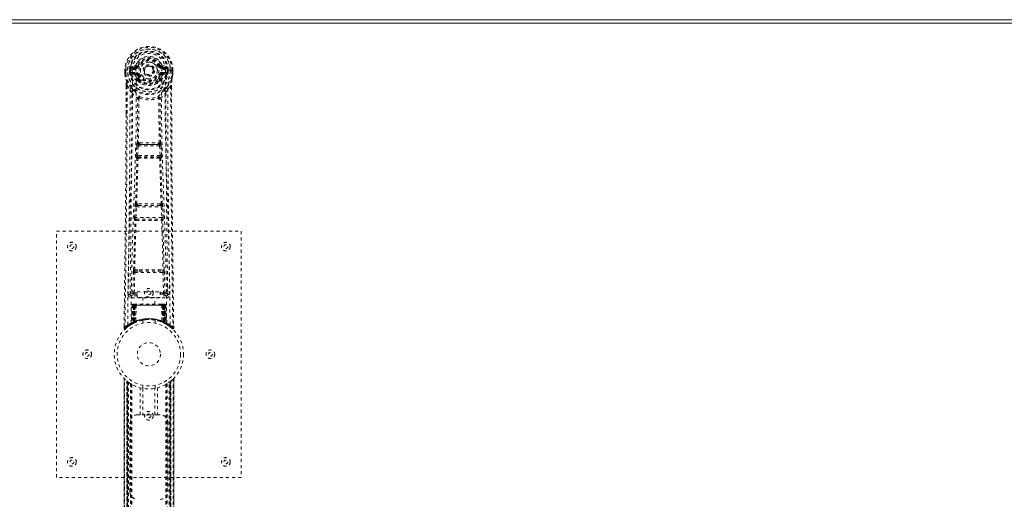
# Model space of a CAD drawing. Header units: inches. Extents: x 5 to 124, y 45 to 81.
# Tile 4 of 6: x 60 to 92, y 65 to 81. Entities that reach past the tile are written whole.
import ezdxf

# ---------------------------------------------------------------- set-up
doc = ezdxf.new("R2010")
doc.units = ezdxf.units.IN
doc.header["$MEASUREMENT"] = 0
doc.linetypes.add('SLD-Dashed', pattern=[0.075, 0.05, -0.025])
doc.linetypes.add('SLD-Solid', pattern=[0])

msp = doc.modelspace()

# ---------------------------------------------------------------- linework, layer by layer
at = {"color": 7, "linetype": 'SLD-Solid', "lineweight": 15}
for p, q in [((4.576, 80.636), (124.076, 80.636)), ((123.958, 80.518), (4.694, 80.518)), ((4.694, 80.518), (123.958, 80.518))]:
    msp.add_line(p, q, dxfattribs=at)
at = {"color": 7, "linetype": 'SLD-Dashed', "lineweight": 0}
for p, q in [((63.546, 78.995), (63.546, 78.879)), ((63.55, 78.995), (63.546, 78.995)), ((63.547, 78.996), (63.547, 78.879)), ((63.603, 78.995), (63.55, 78.995)), ((63.576, 78.993), (63.576, 78.879)), ((63.626, 78.994), (63.603, 78.995)), ((63.785, 78.994), (63.626, 78.994)), ((63.697, 78.921), (63.697, 78.992)), ((63.732, 78.992), (63.727, 78.992)), ((63.727, 78.992), (63.727, 78.923)), ((63.732, 78.913), (63.732, 78.992)), ((63.869, 79.136), (63.75, 79.112)), ((63.781, 79.076), (63.897, 79.097)), ((63.781, 79.076), (63.781, 79.046)), ((63.897, 79.076), (63.781, 79.076)), ((63.897, 79.046), (63.781, 79.046)), ((63.897, 79.097), (63.897, 79.076)), ((63.897, 79.046), (63.897, 79.076)), ((63.957, 79.14), (63.902, 79.163)), ((63.902, 79.03), (63.902, 79.032)), ((63.957, 79.14), (63.979, 79.131)), ((64.672, 79.131), (64.695, 79.14)), ((64.695, 79.14), (64.698, 79.133)), ((64.749, 79.032), (64.749, 79.03)), ((64.755, 79.097), (64.871, 79.076)), ((64.755, 79.097), (64.755, 79.076)), ((64.871, 79.076), (64.755, 79.076)), ((64.755, 79.046), (64.755, 79.076)), ((64.871, 79.046), (64.755, 79.046)), ((64.901, 79.112), (64.782, 79.136)), ((65.025, 78.994), (64.867, 78.994)), ((64.871, 79.046), (64.871, 79.076)), ((64.919, 78.992), (64.925, 78.992)), ((64.919, 78.913), (64.919, 78.992)), ((64.925, 78.923), (64.925, 78.992)), ((64.954, 78.992), (64.954, 78.921)), ((64.954, 78.992), (64.954, 78.992)), ((65.048, 78.995), (65.025, 78.994)), ((65.101, 78.995), (65.048, 78.995)), ((65.076, 78.879), (65.076, 78.993)), ((65.105, 78.995), (65.101, 78.995)), ((65.104, 78.879), (65.104, 78.996)), ((65.105, 78.995), (65.105, 78.879)), ((63.546, 78.879), (63.546, 78.874)), ((63.697, 78.921), (63.727, 78.923)), ((63.697, 78.921), (63.697, 78.921)), ((63.727, 78.922), (63.732, 78.903)), ((63.732, 78.903), (63.732, 78.913)), ((63.739, 78.877), (63.743, 78.872)), ((63.743, 78.872), (63.743, 78.872)), ((63.743, 78.872), (63.743, 78.872)), ((63.753, 78.861), (63.743, 78.872)), ((63.753, 78.861), (63.868, 78.84)), ((63.767, 78.924), (63.767, 78.894)), ((63.767, 78.924), (63.897, 78.924)), ((63.897, 78.869), (63.767, 78.894)), ((63.767, 78.894), (63.897, 78.894)), ((63.897, 78.924), (63.897, 78.894)), ((63.897, 78.869), (63.897, 78.894)), ((63.979, 78.84), (63.952, 78.828)), ((63.958, 78.679), (63.957, 78.697)), ((63.981, 78.703), (63.981, 78.685)), ((64.67, 78.685), (64.671, 78.703)), ((64.7, 78.828), (64.672, 78.84)), ((64.694, 78.679), (64.694, 78.697)), ((64.755, 78.924), (64.755, 78.894)), ((64.755, 78.924), (64.885, 78.924)), ((64.885, 78.894), (64.755, 78.869)), ((64.755, 78.869), (64.755, 78.894)), ((64.755, 78.894), (64.885, 78.894)), ((64.784, 78.84), (64.898, 78.861)), ((64.885, 78.894), (64.885, 78.924)), ((64.909, 78.872), (64.898, 78.861)), ((64.898, 78.861), (64.898, 78.861)), ((64.898, 78.861), (64.898, 78.861)), ((64.909, 78.872), (64.913, 78.877)), ((64.924, 78.922), (64.919, 78.903)), ((64.919, 78.903), (64.919, 78.913)), ((64.925, 78.923), (64.954, 78.921)), ((64.954, 78.921), (64.954, 78.921)), ((65.105, 78.874), (65.105, 78.879)), ((63.589, 78.494), (63.586, 77.57)), ((63.59, 77.569), (63.59, 78.493)), ((63.618, 78.492), (63.714, 78.377)), ((63.977, 78.633), (63.965, 78.65)), ((64.937, 78.377), (65.033, 78.492)), ((65.062, 78.44), (65.062, 78.493)), ((65.063, 78.494), (65.063, 78.44)), ((63.998, 78.075), (63.998, 78.075)), ((64.653, 78.075), (64.653, 78.075)), ((63.916, 76.221), (63.932, 76.539)), ((63.96, 76.219), (63.976, 76.536)), ((63.976, 76.536), (64.675, 76.536)), ((64.027, 76.635), (63.987, 76.634)), ((63.995, 76.581), (64.034, 76.581)), ((64.618, 76.581), (64.034, 76.581)), ((64.618, 76.581), (64.657, 76.581)), ((64.665, 76.634), (64.625, 76.635)), ((64.675, 76.536), (64.692, 76.219)), ((64.736, 76.221), (64.72, 76.539)), ((63.939, 76.127), (63.925, 76.132)), ((64.692, 76.219), (63.96, 76.219)), ((63.983, 76.17), (63.969, 76.174)), ((63.969, 76.174), (64.683, 76.174)), ((64.683, 76.174), (64.668, 76.17)), ((64.713, 76.127), (64.727, 76.132)), ((63.861, 74.204), (63.878, 74.556)), ((63.905, 74.202), (63.922, 74.554)), ((63.922, 74.554), (64.729, 74.554)), ((63.96, 74.651), (63.928, 74.65)), ((63.969, 74.599), (63.937, 74.599)), ((64.683, 74.599), (63.969, 74.599)), ((64.683, 74.599), (64.714, 74.599)), ((64.724, 74.65), (64.692, 74.651)), ((64.729, 74.554), (64.746, 74.202)), ((64.791, 74.204), (64.774, 74.556)), ((64.746, 74.202), (63.905, 74.202)), ((63.867, 74.114), (63.875, 74.11)), ((63.92, 74.153), (63.912, 74.157)), ((63.912, 74.157), (64.74, 74.157)), ((64.74, 74.157), (64.732, 74.153)), ((64.777, 74.11), (64.785, 74.114)), ((61.326, 65.761), (61.326, 73.761)), ((61.326, 73.761), (67.326, 73.761)), ((67.326, 73.761), (67.326, 65.761)), ((63.807, 71.759), (63.823, 72.42)), ((63.852, 71.758), (63.867, 72.419)), ((63.864, 72.504), (64.021, 72.51)), ((63.867, 72.419), (64.784, 72.419)), ((63.875, 72.46), (64.028, 72.462)), ((64.028, 72.462), (64.623, 72.462)), ((64.623, 72.462), (64.776, 72.46)), ((64.631, 72.51), (64.787, 72.504)), ((64.784, 72.419), (64.8, 71.758)), ((64.845, 71.759), (64.829, 72.42)), ((63.717, 71.991), (63.714, 71.704)), ((64.938, 71.704), (64.935, 71.991)), ((63.713, 71.701), (63.715, 71.693)), ((63.758, 71.656), (63.758, 71.595)), ((63.946, 71.656), (63.758, 71.656)), ((63.852, 71.713), (63.852, 71.758)), ((63.852, 71.758), (63.946, 71.758)), ((63.852, 71.713), (63.946, 71.713)), ((63.946, 71.789), (64.696, 71.789)), ((63.946, 71.609), (63.946, 71.789)), ((64.696, 71.789), (64.696, 71.609)), ((64.696, 71.758), (64.8, 71.758)), ((64.696, 71.713), (64.8, 71.713)), ((64.894, 71.656), (64.696, 71.656)), ((64.8, 71.713), (64.8, 71.758)), ((64.894, 71.595), (64.894, 71.656)), ((64.937, 71.693), (64.939, 71.701)), ((63.758, 71.595), (64.894, 71.595)), ((63.78, 71.357), (63.759, 70.752)), ((63.793, 71.357), (63.772, 70.76)), ((63.793, 71.357), (63.78, 71.357)), ((63.812, 71.357), (63.791, 70.771)), ((63.814, 71.361), (63.792, 70.767)), ((63.879, 71.357), (63.812, 71.357)), ((63.819, 71.357), (63.819, 70.801)), ((63.826, 71.357), (63.819, 71.357)), ((63.827, 71.386), (63.82, 71.386)), ((63.833, 71.386), (63.823, 71.386)), ((63.826, 71.357), (64.825, 71.357)), ((63.826, 70.804), (63.826, 71.357)), ((63.832, 70.807), (63.832, 71.357)), ((63.832, 71.357), (63.839, 71.357)), ((63.84, 71.386), (63.833, 71.386)), ((63.839, 71.357), (63.839, 70.81)), ((64.813, 71.357), (63.839, 71.357)), ((63.896, 71.386), (63.841, 71.386)), ((63.858, 71.386), (63.851, 71.386)), ((63.851, 71.357), (63.851, 70.816)), ((63.857, 71.357), (63.851, 71.357)), ((63.857, 71.357), (64.795, 71.357)), ((63.857, 70.818), (63.857, 71.357)), ((63.858, 71.386), (63.896, 71.386)), ((63.88, 71.357), (63.86, 70.807)), ((63.86, 70.806), (63.879, 71.357)), ((63.879, 71.357), (63.88, 71.357)), ((63.91, 71.357), (63.88, 71.357)), ((63.91, 71.357), (63.905, 70.836)), ((63.917, 71.386), (63.909, 71.386)), ((64.742, 71.357), (63.91, 71.357)), ((64.734, 71.386), (63.917, 71.386)), ((64.696, 71.609), (63.946, 71.609)), ((64.131, 71.609), (64.131, 71.386)), ((64.521, 71.386), (64.521, 71.609)), ((64.742, 71.386), (64.734, 71.386)), ((64.742, 71.357), (64.746, 70.836)), ((64.772, 71.357), (64.742, 71.357)), ((64.81, 71.386), (64.756, 71.386)), ((64.756, 71.386), (64.794, 71.386)), ((64.791, 70.807), (64.772, 71.357)), ((64.772, 71.357), (64.773, 71.357)), ((64.773, 71.357), (64.792, 70.806)), ((64.84, 71.357), (64.773, 71.357)), ((64.8, 71.386), (64.794, 71.386)), ((64.801, 71.357), (64.795, 71.357)), ((64.795, 71.357), (64.795, 70.818)), ((64.801, 70.816), (64.801, 71.357)), ((64.819, 71.386), (64.812, 71.386)), ((64.813, 70.81), (64.813, 71.357)), ((64.813, 71.357), (64.819, 71.357)), ((64.828, 71.386), (64.819, 71.386)), ((64.819, 71.357), (64.819, 70.807)), ((64.832, 71.386), (64.825, 71.386)), ((64.833, 71.357), (64.825, 71.357)), ((64.825, 71.357), (64.825, 70.804)), ((64.833, 70.801), (64.833, 71.357)), ((64.86, 70.767), (64.838, 71.361)), ((64.84, 71.357), (64.861, 70.771)), ((64.858, 71.357), (64.879, 70.76)), ((64.872, 71.357), (64.858, 71.357)), ((64.872, 71.357), (64.893, 70.752)), ((63.52, 70.687), (63.519, 70.62)), ((63.52, 70.687), (63.519, 70.62)), ((63.522, 70.683), (63.521, 70.62)), ((63.744, 70.727), (63.758, 70.735)), ((63.759, 70.752), (63.772, 70.76)), ((63.776, 70.746), (63.843, 70.78)), ((63.791, 70.771), (63.86, 70.806)), ((63.819, 70.801), (63.826, 70.804)), ((63.831, 70.775), (63.819, 70.801)), ((63.831, 70.775), (63.823, 70.77)), ((63.839, 70.778), (63.826, 70.804)), ((63.839, 70.778), (63.831, 70.775)), ((63.839, 70.81), (63.832, 70.807)), ((63.844, 70.781), (63.832, 70.807)), ((63.836, 70.777), (63.844, 70.781)), ((63.851, 70.784), (63.839, 70.81)), ((63.843, 70.78), (63.844, 70.78)), ((63.844, 70.78), (63.851, 70.784)), ((63.851, 70.816), (63.857, 70.818)), ((63.862, 70.789), (63.851, 70.816)), ((63.869, 70.792), (63.857, 70.818)), ((63.86, 70.807), (63.86, 70.806)), ((63.869, 70.792), (63.862, 70.789)), ((64.126, 70.869), (64.126, 70.772)), ((64.526, 70.772), (64.526, 70.869)), ((64.795, 70.818), (64.783, 70.792)), ((64.789, 70.789), (64.783, 70.792)), ((64.801, 70.816), (64.789, 70.789)), ((64.792, 70.806), (64.791, 70.807)), ((64.792, 70.806), (64.861, 70.771)), ((64.795, 70.818), (64.801, 70.816)), ((64.813, 70.81), (64.8, 70.784)), ((64.819, 70.807), (64.807, 70.781)), ((64.808, 70.78), (64.809, 70.78)), ((64.809, 70.78), (64.824, 70.772)), ((64.819, 70.807), (64.813, 70.81)), ((64.825, 70.804), (64.813, 70.778)), ((64.82, 70.775), (64.813, 70.778)), ((64.833, 70.801), (64.82, 70.775)), ((64.847, 70.761), (64.82, 70.775)), ((64.825, 70.804), (64.833, 70.801)), ((64.841, 70.764), (64.876, 70.746)), ((64.879, 70.76), (64.893, 70.752)), ((64.888, 70.74), (64.901, 70.732)), ((64.894, 70.735), (64.907, 70.727)), ((65.132, 70.62), (65.131, 70.687)), ((63.519, 70.62), (63.549, 70.62)), ((63.569, 70.599), (63.61, 70.633)), ((65.041, 70.633), (65.083, 70.599)), ((65.102, 70.62), (65.082, 70.597)), ((63.521, 68.977), (63.521, 56.546)), ((63.521, 56.547), (63.521, 68.975)), ((63.521, 68.975), (63.521, 68.975)), ((63.521, 68.975), (63.521, 56.548)), ((63.533, 56.559), (63.533, 68.963)), ((63.615, 68.889), (63.611, 68.893)), ((63.611, 56.63), (63.611, 68.893)), ((63.611, 68.893), (63.611, 56.63)), ((63.615, 68.889), (63.615, 56.634)), ((63.617, 68.888), (63.617, 56.635)), ((63.656, 68.858), (63.619, 68.886)), ((63.619, 56.637), (63.619, 68.886)), ((63.619, 68.886), (63.619, 56.637)), ((63.631, 56.646), (63.631, 68.876)), ((63.635, 56.65), (63.635, 68.873)), ((63.637, 68.872), (63.637, 56.651)), ((63.639, 68.87), (63.639, 56.653)), ((63.662, 68.853), (63.662, 56.669)), ((63.727, 68.809), (63.723, 68.812)), ((63.727, 68.809), (63.727, 56.714)), ((63.753, 68.793), (63.753, 56.729)), ((63.771, 68.783), (63.771, 56.74)), ((64.126, 68.75), (64.126, 68.654)), ((64.526, 68.654), (64.526, 68.75)), ((64.881, 68.783), (64.881, 56.74)), ((64.899, 68.793), (64.899, 56.729)), ((64.924, 68.809), (64.924, 56.714)), ((64.982, 56.675), (64.982, 68.847)), ((65.012, 56.653), (65.012, 68.87)), ((65.014, 56.651), (65.014, 68.872)), ((65.016, 68.873), (65.016, 56.65)), ((65.017, 68.874), (65.017, 56.649)), ((65.027, 56.641), (65.027, 68.881)), ((65.032, 68.886), (65.032, 56.637)), ((65.032, 56.637), (65.032, 68.886)), ((65.041, 68.893), (65.036, 68.889)), ((65.036, 56.634), (65.036, 68.889)), ((65.041, 68.893), (65.041, 56.63)), ((65.041, 56.63), (65.041, 68.893)), ((65.119, 68.963), (65.119, 56.559)), ((65.131, 56.546), (65.131, 68.977)), ((65.131, 68.975), (65.131, 56.547)), ((65.131, 56.548), (65.131, 68.975)), ((64.044, 67.796), (64.044, 68.672)), ((64.128, 68.654), (64.128, 67.796)), ((64.523, 67.796), (64.523, 68.654)), ((64.607, 68.672), (64.607, 67.796)), ((63.961, 67.796), (64.044, 67.796)), ((64.607, 67.796), (64.044, 67.796)), ((64.607, 67.796), (64.691, 67.796)), ((63.711, 65.296), (63.711, 67.546)), ((64.941, 67.546), (64.941, 65.296)), ((67.326, 65.761), (61.326, 65.761))]:
    msp.add_line(p, q, dxfattribs=at)
at = {"color": 7, "linetype": 'SLD-Dashed', "lineweight": 0, "flags": 128}
for points in [[(63.902, 79.032), (63.908, 79.109), (63.931, 79.183), (63.971, 79.252), (64.024, 79.312), (64.089, 79.36), (64.163, 79.396), (64.243, 79.418), (64.326, 79.426), (64.409, 79.418), (64.488, 79.396), (64.562, 79.36), (64.628, 79.312), (64.681, 79.252), (64.72, 79.183), (64.743, 79.109), (64.749, 79.032)], [(63.546, 78.995), (63.546, 78.995), (63.547, 78.995), (63.548, 78.994)], [(63.638, 70.714), (63.646, 71.761), (63.665, 72.806), (63.694, 73.848), (63.729, 74.886), (63.764, 75.92), (63.789, 76.949), (63.797, 77.974), (63.785, 78.994)], [(63.781, 79.046), (63.757, 79.051), (63.738, 79.064)], [(63.747, 70.769), (63.756, 71.814), (63.777, 72.857), (63.809, 73.896), (63.846, 74.932), (63.883, 75.963), (63.909, 76.99), (63.917, 78.012), (63.903, 79.029)], [(63.897, 79.097), (63.934, 79.111), (63.948, 79.124)], [(63.948, 79.124), (63.953, 79.132), (63.957, 79.14)], [(64.007, 79.119), (64.001, 79.121), (63.996, 79.124), (63.992, 79.126), (63.988, 79.127), (63.984, 79.129), (63.981, 79.13), (63.98, 79.131), (63.979, 79.131)], [(64.645, 79.119), (64.65, 79.121), (64.655, 79.124), (64.66, 79.126), (64.664, 79.127), (64.668, 79.129), (64.67, 79.13), (64.672, 79.131), (64.672, 79.131)], [(64.905, 70.769), (64.896, 71.814), (64.874, 72.857), (64.843, 73.897), (64.805, 74.932), (64.769, 75.964), (64.743, 76.99), (64.735, 78.012), (64.749, 79.029)], [(65.014, 70.714), (65.006, 71.761), (64.987, 72.806), (64.957, 73.848), (64.922, 74.886), (64.888, 75.92), (64.863, 76.949), (64.854, 77.974), (64.867, 78.994)], [(64.914, 79.064), (64.894, 79.051), (64.871, 79.046)], [(64.925, 78.992), (64.928, 78.992), (64.935, 78.992), (64.944, 78.992), (64.954, 78.992)], [(65.104, 78.994), (65.105, 78.994), (65.106, 78.995), (65.105, 78.995)], [(63.546, 78.879), (63.559, 78.782), (63.575, 78.705)], [(63.546, 78.874), (63.547, 78.875), (63.549, 78.875), (63.552, 78.875), (63.556, 78.876), (63.56, 78.876), (63.565, 78.877), (63.57, 78.878), (63.576, 78.879)], [(63.548, 78.879), (63.547, 78.879), (63.546, 78.879), (63.546, 78.879)], [(63.546, 78.874), (63.558, 78.784), (63.577, 78.694)], [(63.576, 78.879), (63.569, 78.879), (63.563, 78.879), (63.558, 78.879), (63.553, 78.879), (63.549, 78.879), (63.548, 78.879)], [(63.575, 78.705), (63.575, 78.699), (63.577, 78.694)], [(63.757, 78.416), (63.656, 78.54), (63.577, 78.694)], [(63.727, 78.922), (63.727, 78.923), (63.727, 78.923)], [(63.732, 78.913), (63.749, 78.922), (63.767, 78.924)], [(63.895, 78.818), (63.882, 78.835), (63.868, 78.84)], [(63.957, 78.697), (63.925, 78.75), (63.895, 78.818)], [(63.952, 78.828), (63.979, 78.765), (64.009, 78.716)], [(64.007, 78.851), (64.001, 78.849), (63.996, 78.847), (63.992, 78.845), (63.988, 78.843), (63.984, 78.842), (63.981, 78.841), (63.98, 78.84), (63.979, 78.84)], [(64.642, 78.716), (64.672, 78.765), (64.7, 78.828)], [(64.645, 78.851), (64.65, 78.849), (64.655, 78.847), (64.66, 78.845), (64.664, 78.843), (64.668, 78.842), (64.67, 78.841), (64.672, 78.84), (64.672, 78.84)], [(64.694, 78.697), (64.727, 78.75), (64.757, 78.818)], [(64.757, 78.818), (64.77, 78.835), (64.784, 78.84)], [(64.885, 78.924), (64.903, 78.922), (64.919, 78.913)], [(64.895, 78.416), (64.996, 78.54), (65.075, 78.694)], [(64.925, 78.923), (64.925, 78.922), (64.924, 78.922)], [(65.075, 78.694), (65.092, 78.774), (65.105, 78.874)], [(65.075, 78.694), (65.076, 78.699), (65.077, 78.705)], [(65.105, 78.874), (65.104, 78.875), (65.102, 78.875), (65.1, 78.875), (65.096, 78.876), (65.091, 78.876), (65.087, 78.877), (65.081, 78.878), (65.076, 78.879)], [(65.104, 78.879), (65.102, 78.879), (65.099, 78.879), (65.094, 78.879), (65.088, 78.879), (65.082, 78.879), (65.076, 78.879)], [(65.105, 78.879), (65.093, 78.782), (65.077, 78.705)], [(65.105, 78.879), (65.106, 78.879), (65.105, 78.879), (65.104, 78.879)], [(63.618, 78.492), (63.617, 77.027), (63.608, 75.555), (63.593, 74.107), (63.591, 73.886), (63.588, 73.657), (63.585, 73.453), (63.583, 73.255), (63.58, 73.039), (63.578, 72.889), (63.576, 72.732), (63.574, 72.576), (63.573, 72.458), (63.571, 72.319), (63.569, 72.156), (63.565, 71.824), (63.562, 71.62), (63.559, 71.365), (63.555, 71.104), (63.552, 70.855), (63.549, 70.62)], [(63.589, 78.494), (63.588, 78.494), (63.589, 78.493), (63.592, 78.493), (63.595, 78.493), (63.6, 78.493), (63.606, 78.492), (63.612, 78.492), (63.618, 78.492)], [(63.714, 78.377), (63.714, 77.857), (63.712, 77.324), (63.71, 76.778), (63.706, 76.264), (63.702, 75.734), (63.697, 75.182), (63.691, 74.693), (63.688, 74.435), (63.685, 74.162), (63.681, 73.874), (63.678, 73.57), (63.674, 73.294), (63.671, 73.054), (63.668, 72.862), (63.666, 72.648), (63.662, 72.407), (63.659, 72.181), (63.657, 71.989), (63.655, 71.829), (63.653, 71.702)], [(63.977, 78.633), (64.051, 78.575), (64.108, 78.546)], [(64.543, 78.546), (64.601, 78.575), (64.675, 78.633)], [(64.999, 71.702), (64.997, 71.837), (64.994, 72.01), (64.992, 72.218), (64.988, 72.464), (64.985, 72.713), (64.982, 72.932), (64.98, 73.086), (64.978, 73.223), (64.977, 73.345), (64.975, 73.5), (64.973, 73.663), (64.971, 73.82), (64.961, 74.633), (64.952, 75.451), (64.944, 76.424), (64.939, 77.413), (64.937, 78.377)], [(65.033, 78.492), (65.039, 78.492), (65.045, 78.492), (65.051, 78.493), (65.056, 78.493), (65.06, 78.493), (65.062, 78.493), (65.063, 78.494), (65.063, 78.494)], [(65.033, 78.492), (65.035, 77.029), (65.044, 75.555), (65.058, 74.107), (65.061, 73.86), (65.064, 73.602), (65.067, 73.387), (65.07, 73.158), (65.073, 72.908), (65.076, 72.636), (65.079, 72.419), (65.083, 72.156), (65.087, 71.832), (65.09, 71.622), (65.093, 71.363), (65.096, 71.101), (65.099, 70.853), (65.102, 70.62)], [(65.063, 78.44), (65.071, 75.871), (65.099, 73.246), (65.132, 70.62)], [(63.774, 78.264), (63.86, 78.163), (63.96, 78.075)], [(63.852, 78.328), (63.861, 78.319), (63.866, 78.313)], [(63.951, 76.628), (63.961, 77.349), (63.962, 78.067)], [(64.008, 78.086), (64.003, 78.095), (63.996, 78.101), (63.988, 78.104), (63.98, 78.104), (63.973, 78.101), (63.967, 78.094), (63.962, 78.086), (63.96, 78.075)], [(63.998, 78.075), (63.997, 77.356), (63.987, 76.634)], [(64.691, 78.075), (64.689, 78.086), (64.685, 78.094), (64.679, 78.101), (64.671, 78.104), (64.663, 78.104), (64.655, 78.101), (64.648, 78.095), (64.643, 78.086)], [(64.665, 76.634), (64.654, 77.356), (64.653, 78.075)], [(64.701, 76.628), (64.69, 77.349), (64.689, 78.067)], [(64.691, 78.075), (64.792, 78.163), (64.878, 78.264)], [(64.785, 78.313), (64.79, 78.319), (64.8, 78.328)], [(63.586, 77.57), (63.58, 75.871), (63.553, 73.246), (63.52, 70.687)], [(63.932, 76.539), (63.937, 76.539), (63.947, 76.538), (63.961, 76.537), (63.976, 76.536)], [(63.995, 76.581), (63.994, 76.581), (63.992, 76.579), (63.989, 76.576), (63.984, 76.567), (63.979, 76.553), (63.976, 76.536)], [(64.027, 76.635), (64.326, 76.636), (64.625, 76.635)], [(64.034, 76.581), (64.326, 76.583), (64.618, 76.581)], [(64.675, 76.536), (64.69, 76.537), (64.704, 76.538), (64.714, 76.539), (64.72, 76.539)], [(63.893, 74.646), (63.917, 75.388), (63.939, 76.127)], [(63.916, 76.221), (63.921, 76.221), (63.931, 76.221), (63.945, 76.22), (63.96, 76.219)], [(63.928, 74.65), (63.952, 75.393), (63.975, 76.133)], [(63.969, 76.174), (63.964, 76.178), (63.961, 76.188), (63.96, 76.195), (63.959, 76.202), (63.959, 76.21), (63.96, 76.219)], [(64.677, 76.133), (64.699, 75.393), (64.724, 74.65)], [(64.692, 76.219), (64.692, 76.21), (64.692, 76.202), (64.692, 76.195), (64.691, 76.188), (64.687, 76.178), (64.683, 76.174)], [(64.692, 76.219), (64.707, 76.22), (64.721, 76.221), (64.731, 76.221), (64.736, 76.221)], [(64.759, 74.646), (64.734, 75.388), (64.713, 76.127)], [(63.878, 74.556), (63.88, 74.588), (63.88, 74.591)], [(63.878, 74.556), (63.882, 74.556), (63.893, 74.556), (63.907, 74.555), (63.922, 74.554)], [(64.729, 74.554), (64.745, 74.555), (64.759, 74.556), (64.769, 74.556), (64.774, 74.556)], [(64.774, 74.556), (64.772, 74.588), (64.771, 74.591)], [(63.861, 74.204), (63.865, 74.203), (63.876, 74.203), (63.89, 74.202), (63.905, 74.202)], [(64.746, 74.202), (64.762, 74.202), (64.776, 74.203), (64.786, 74.203), (64.791, 74.204)], [(63.831, 72.502), (63.851, 73.307), (63.875, 74.11)], [(63.865, 72.504), (63.885, 73.31), (63.909, 74.114)], [(64.742, 74.114), (64.767, 73.31), (64.787, 72.504)], [(64.82, 72.502), (64.801, 73.307), (64.777, 74.11)], [(63.823, 72.42), (63.827, 72.42), (63.838, 72.42), (63.852, 72.419), (63.867, 72.419)], [(64.021, 72.51), (64.326, 72.51), (64.631, 72.51)], [(64.028, 72.462), (64.326, 72.462), (64.623, 72.462)], [(64.784, 72.419), (64.8, 72.419), (64.814, 72.42), (64.824, 72.42), (64.829, 72.42)], [(63.807, 71.759), (63.738, 71.73), (63.713, 71.701)], [(63.758, 71.656), (63.782, 71.684), (63.852, 71.713)], [(63.807, 71.759), (63.812, 71.759), (63.822, 71.758), (63.836, 71.758), (63.852, 71.758)], [(64.8, 71.758), (64.816, 71.758), (64.83, 71.758), (64.84, 71.759), (64.845, 71.759)], [(64.8, 71.713), (64.869, 71.684), (64.894, 71.656)], [(64.939, 71.701), (64.914, 71.73), (64.845, 71.759)], [(63.78, 71.357), (63.783, 71.357), (63.791, 71.357), (63.804, 71.357), (63.819, 71.357)], [(63.832, 71.357), (63.818, 71.357), (63.805, 71.357), (63.797, 71.357), (63.793, 71.357)], [(63.812, 71.357), (63.812, 71.357), (63.814, 71.357), (63.817, 71.357), (63.822, 71.357), (63.828, 71.357), (63.835, 71.357), (63.843, 71.357), (63.851, 71.357)], [(64.801, 71.357), (64.809, 71.357), (64.816, 71.357), (64.823, 71.357), (64.83, 71.357), (64.834, 71.357), (64.838, 71.357), (64.84, 71.357), (64.84, 71.357)], [(64.811, 71.386), (64.81, 71.386), (64.809, 71.386)], [(64.858, 71.357), (64.855, 71.357), (64.846, 71.357), (64.834, 71.357), (64.819, 71.357)], [(64.833, 71.357), (64.848, 71.357), (64.86, 71.357), (64.869, 71.357), (64.872, 71.357)], [(64.84, 71.357), (64.839, 71.364), (64.838, 71.366)], [(63.687, 70.689), (63.735, 70.722), (63.78, 70.747)], [(63.76, 70.736), (63.759, 70.736), (63.756, 70.734)], [(64.128, 70.869), (64.127, 70.869), (64.145, 70.872), (64.183, 70.877), (64.237, 70.883), (64.302, 70.886), (64.326, 70.886)], [(64.862, 70.763), (64.861, 70.769), (64.861, 70.771)], [(64.877, 70.745), (64.917, 70.722), (64.965, 70.69)], [(64.899, 70.735), (64.893, 70.746), (64.888, 70.759)], [(63.522, 70.62), (63.524, 70.612), (63.528, 70.605), (63.533, 70.598), (63.539, 70.593), (63.546, 70.591), (63.554, 70.59), (63.561, 70.592), (63.567, 70.596)], [(63.569, 70.597), (63.602, 70.626), (63.61, 70.632)], [(65.084, 70.6), (65.091, 70.596), (65.099, 70.594), (65.107, 70.593), (65.115, 70.595), (65.122, 70.598), (65.127, 70.603), (65.131, 70.61), (65.132, 70.618)], [(65.132, 70.62), (65.132, 70.621), (65.13, 70.62), (65.124, 70.62), (65.114, 70.62), (65.108, 70.62), (65.102, 70.62)], [(63.631, 68.876), (63.62, 68.885), (63.615, 68.889)], [(64.132, 68.653), (64.13, 68.654), (64.128, 68.654)], [(64.523, 68.654), (64.512, 68.652), (64.504, 68.651)]]:
    msp.add_lwpolyline(points, dxfattribs=at)
at = {"color": 7, "linetype": 'SLD-Dashed', "lineweight": 0}
for centre, radius in [((64.326, 78.985), 0.7), ((64.326, 78.985), 0.69), ((64.326, 78.985), 0.623), ((64.326, 78.985), 0.32), ((64.326, 78.985), 0.275), ((64.326, 78.985), 0.188), ((64.326, 78.985), 0.156), ((64.326, 78.985), 0.142), ((64.326, 78.985), 0.14), ((64.326, 78.985), 0.138), ((61.826, 73.261), 0.141), ((61.826, 73.261), 0.0625), ((66.826, 73.261), 0.141), ((66.826, 73.261), 0.0625), ((64.326, 71.761), 0.141), ((64.326, 71.761), 0.0625), ((64.326, 69.761), 1.125), ((64.326, 69.761), 1.03), ((64.326, 69.761), 0.376), ((62.326, 69.761), 0.141), ((62.326, 69.761), 0.0625), ((66.326, 69.761), 0.141), ((66.326, 69.761), 0.0625), ((64.326, 67.761), 0.141), ((64.326, 67.761), 0.0625), ((61.826, 66.261), 0.141), ((61.826, 66.261), 0.0625), ((66.826, 66.261), 0.141), ((66.826, 66.261), 0.0625)]:
    msp.add_circle(centre, radius, dxfattribs=at)
for centre, radius, start, end in [((64.326, 78.985), 0.78, 0.7166, 179.2834), ((64.326, 78.985), 0.78, 0, 179.3038), ((64.326, 78.985), 0.75, 0.5685, 179.4315), ((64.326, 78.985), 0.629, 0.6527, 179.3473), ((64.326, 78.985), 0.599, 0.6527, 179.3473), ((64.326, 79), 0.541, 359.3501, 180.6499), ((64.326, 78.985), 0.459, 22.774, 157.226), ((64.326, 78.985), 0.4, 22.774, 157.226), ((64.326, 78.985), 0.376, 22.774, 157.226), ((64.326, 78.985), 0.346, 22.774, 157.226), ((63.594, 79.52), 0.528, 264.9485, 268.0317), ((63.724, 80.042), 1.05, 268.5401, 270.1578), ((64.326, 78.985), 0.593, 172.3909, 179.3289), ((63.942, 79.036), 0.206, 158.3426, 172.3391), ((63.78, 79.106), 0.0299, 167.8922, 271.9519), ((63.904, 78.808), 0.221, 90.3101, 122.5191), ((63.898, 79.127), 0.0301, 162.3488, 268.5772), ((63.86, 79.18), 0.0453, 281.2468, 337.5772), ((63.897, 79.165), 0.089, 270, 337.226), ((63.897, 79.165), 0.119, 270, 337.2266), ((64.326, 78.985), 0.275, 82.5719, 262.5718), ((64.326, 78.985), 0.275, 262.5719, 82.5717), ((64.755, 79.165), 0.119, 202.7734, 270), ((64.755, 79.165), 0.089, 202.774, 270), ((65.294, 77.789), 1.478, 111.6235, 113.9234), ((64.761, 79.168), 0.0715, 209.6331, 265.2052), ((64.791, 79.181), 0.0454, 202.4871, 258.6886), ((64.744, 78.797), 0.233, 58.0374, 88.5933), ((64.754, 79.127), 0.0301, 271.4238, 17.6505), ((64.872, 79.106), 0.0299, 268.0481, 12.1082), ((64.71, 79.036), 0.206, 7.6609, 21.6574), ((64.326, 78.985), 0.593, 0.6711, 7.6091), ((65.061, 79.483), 0.49, 271.7186, 275.0362), ((63.576, 78.879), 0.03, 180.0028, 185.051), ((64.326, 78.985), 0.787, 188.0937, 351.9063), ((62.402, 78.524), 1.187, 358.5718, 8.7899), ((64.326, 78.985), 0.758, 188.0937, 351.9063), ((60.103, 77.876), 3.569, 9.9435, 13.252), ((64.326, 78.985), 0.632, 185.8272, 354.1728), ((64.326, 78.985), 0.602, 186.0327, 353.9673), ((63.819, 78.91), 0.0864, 184.5706, 202.6873), ((63.767, 78.864), 0.0306, 89.0709, 154.5761), ((64.196, 79.082), 0.499, 204.8897, 243.9922), ((64.134, 79.083), 0.441, 210.2264, 246.4272), ((63.898, 78.84), 0.0299, 91.0998, 178.7753), ((63.926, 78.812), 0.031, 31.571, 169.9022), ((63.897, 78.805), 0.119, 22.7745, 89.9997), ((63.897, 78.805), 0.089, 22.774, 90), ((63.891, 78.805), 0.0649, 21.3158, 85.0805), ((63.988, 78.694), 0.0305, 44.5488, 174.2852), ((63.979, 78.657), 0.0459, 88.3071, 118.8642), ((63.98, 78.639), 0.046, 88.2941, 118.8094), ((64.002, 78.675), 0.0449, 175.0879, 213.9404), ((64.016, 78.63), 0.0396, 127.1217, 174.8264), ((64.326, 78.985), 0.376, 202.774, 337.226), ((64.008, 78.681), 0.0347, 87.2677, 140.6034), ((64.326, 78.997), 0.453, 220.4509, 319.5491), ((64.014, 78.686), 0.033, 181.8809, 228.3827), ((64.326, 79.025), 0.494, 227.4886, 312.5114), ((64.326, 78.985), 0.346, 202.7737, 337.2263), ((64.326, 78.979), 0.411, 219.7061, 320.2939), ((64.664, 78.694), 0.0305, 5.719, 135.4471), ((64.644, 78.681), 0.0347, 39.3966, 92.7323), ((64.755, 78.805), 0.119, 90.0003, 157.2255), ((64.637, 78.686), 0.033, 311.6172, 358.1187), ((64.635, 78.63), 0.0396, 5.1736, 52.8783), ((64.672, 78.639), 0.046, 61.2004, 91.7013), ((64.672, 78.657), 0.0459, 61.1362, 91.6925), ((64.755, 78.805), 0.089, 90, 157.226), ((64.462, 79.076), 0.492, 295.7075, 335.4804), ((64.631, 78.678), 0.0626, 314.1, 0.8641), ((64.517, 79.083), 0.441, 293.5934, 329.7435), ((64.76, 78.805), 0.0649, 94.9212, 158.6823), ((64.726, 78.812), 0.031, 10.1789, 148.3476), ((64.754, 78.84), 0.0299, 1.1724, 88.9522), ((64.885, 78.864), 0.0306, 25.4217, 90.9313), ((64.804, 78.917), 0.116, 339.6293, 353.1128), ((68.548, 77.876), 3.568, 166.7474, 170.0567), ((66.25, 78.524), 1.187, 171.2122, 181.4271), ((64.048, 78.059), 0.461, 129.174, 136.3351), ((58.998, 75.834), 5.358, 26.9681, 28.3328), ((65.307, 79.995), 2.213, 225.5083, 228.8671), ((64.326, 78.966), 0.473, 242.614, 297.386), ((63.344, 79.995), 2.213, 311.1329, 314.4917), ((69.656, 75.833), 5.361, 151.6674, 153.0316), ((64.604, 78.059), 0.461, 43.6622, 50.826), ((-435.765, 79.582), 499.54, 359.09607, 359.8488), ((63.834, 78.261), 0.0608, 58.002, 177.4269), ((64.598, 78.825), 0.893, 214.9894, 231.1475), ((64.021, 78.071), 0.0608, 73.7758, 175.9541), ((63.949, 78.068), 0.0133, 356.7914, 33.9466), ((63.995, 78.004), 0.0709, 87.2869, 117.2787), ((64.011, 78.073), 0.0128, 102.3387, 173.3642), ((64.08, 78.069), 0.0738, 124.9777, 166.7605), ((64.326, 78.998), 0.966, 250.8189, 289.1817), ((64.326, 78.923), 0.844, 250.0601, 289.9399), ((64.054, 78.825), 0.893, 308.8524, 325.0106), ((64.631, 78.071), 0.0608, 4.0459, 106.2241), ((64.571, 78.069), 0.0738, 13.2396, 55.0219), ((64.641, 78.073), 0.0128, 6.6403, 77.6668), ((64.657, 78.004), 0.0709, 62.7172, 92.7132), ((64.702, 78.068), 0.0134, 146.0972, 183.2851), ((64.817, 78.261), 0.0608, 2.5704, 122.0031), ((564.41, 79.582), 499.534, 180.15119, 180.90394), ((64.113, 76.548), 0.181, 153.5363, 182.7746), ((63.981, 76.561), 0.0735, 85.5161, 114.1454), ((63.996, 76.627), 0.0457, 178.2702, 268.1473), ((64.09, 76.623), 0.104, 173.8612, 204.0311), ((64.126, 76.621), 0.101, 172.2354, 203.4727), ((64.525, 76.621), 0.101, 336.5266, 7.7653), ((64.562, 76.623), 0.104, 335.9684, 6.1396), ((64.655, 76.627), 0.0457, 271.8529, 1.7297), ((64.618, 76.539), 0.0575, 357.8265, 47.5847), ((64.671, 76.562), 0.073, 65.7502, 94.5927), ((64.539, 76.548), 0.181, 357.219, 26.466), ((64.076, 76.192), 0.163, 169.7779, 201.8742), ((63.97, 76.129), 0.0451, 90.8627, 176.7708), ((63.984, 76.124), 0.0451, 90.8957, 176.6072), ((63.968, 76.058), 0.0749, 85.0982, 112.9447), ((64.032, 76.139), 0.0574, 147.5026, 185.9266), ((64.326, 113.505), 37.374, 269.4617, 270.5382), ((64.326, 108.753), 32.585, 269.3979, 270.6021), ((64.668, 76.124), 0.0451, 3.3927, 89.1044), ((64.619, 76.139), 0.0578, 354.2256, 32.3452), ((64.683, 76.058), 0.075, 67.0743, 94.8903), ((64.682, 76.129), 0.0451, 3.2292, 89.1375), ((64.575, 76.192), 0.163, 338.1269, 10.2202), ((64.016, 74.589), 0.136, 155.3351, 179.2478), ((63.92, 74.566), 0.0843, 84.871, 108.8006), ((63.938, 74.644), 0.0448, 177.9379, 222.9041), ((63.937, 74.641), 0.0424, 220.4345, 270.4295), ((63.99, 74.556), 0.068, 141.1082, 181.6297), ((64.014, 74.64), 0.0869, 173.4616, 208.3399), ((64.04, 74.638), 0.0814, 171.2453, 208.6907), ((64.326, 41.871), 32.782, 89.3605, 90.6395), ((64.326, 41.245), 33.356, 89.387, 90.613), ((64.611, 74.638), 0.0814, 331.3089, 8.7538), ((64.638, 74.64), 0.0867, 331.6247, 6.5732), ((64.713, 74.644), 0.0456, 271.2531, 1.825), ((64.661, 74.556), 0.068, 358.3652, 38.9027), ((64.732, 74.567), 0.0837, 71.1249, 95.2086), ((64.636, 74.589), 0.136, 0.7175, 24.7118), ((64.067, 74.173), 0.209, 171.5836, 196.4948), ((63.959, 74.186), 0.0563, 164.2673, 211.7581), ((64.692, 74.186), 0.0563, 328.2419, 15.7327), ((64.584, 74.173), 0.209, 343.5082, 8.4123), ((63.912, 74.111), 0.0451, 90.5941, 177.0806), ((63.92, 74.108), 0.0451, 90.6226, 177.0108), ((63.902, 74.024), 0.0908, 85.142, 107.0331), ((63.964, 74.121), 0.0546, 143.5212, 186.9854), ((64.326, 110.76), 36.648, 269.349, 270.651), ((64.326, 106.965), 32.814, 269.2909, 270.7091), ((64.731, 74.108), 0.0451, 2.9886, 89.378), ((64.688, 74.121), 0.055, 353.1619, 36.3315), ((64.74, 74.111), 0.0451, 2.9194, 89.4059), ((64.75, 74.023), 0.091, 72.997, 94.8415), ((64.224, 72.419), 0.401, 168.1479, 179.9219), ((63.857, 72.365), 0.139, 86.859, 100.6175), ((63.877, 72.505), 0.0456, 184.1742, 268.2461), ((63.975, 72.508), 0.111, 181.7831, 205.6613), ((63.972, 72.419), 0.105, 157.5278, 180.3676), ((64.109, 72.499), 0.0888, 172.3642, 204.3956), ((64.543, 72.499), 0.0889, 335.6051, 7.6361), ((64.678, 72.507), 0.109, 334.2111, 358.3441), ((64.775, 72.505), 0.0456, 271.7536, 355.8257), ((64.679, 72.419), 0.105, 359.6328, 22.4717), ((64.795, 72.363), 0.141, 79.4629, 93.0607), ((64.428, 72.419), 0.401, 0.0759, 11.8388), ((63.689, 73.295), 1.594, 268.7134, 270.8698), ((63.758, 71.7), 0.105, 179.2626, 269.9955), ((63.757, 71.698), 0.0423, 186.5697, 271.9617), ((63.852, 71.758), 0.0451, 179.0357, 269.5699), ((64.799, 71.758), 0.0451, 270.4312, 0.8992), ((64.894, 71.7), 0.105, 270.0045, 0.7375), ((64.895, 71.698), 0.0423, 268.0384, 353.4302), ((64.963, 73.304), 1.603, 269.1359, 271.281), ((63.81, 71.356), 0.03, 90.005, 178.0045), ((63.841, 71.314), 0.0742, 106.7378, 144.0528), ((63.823, 71.356), 0.03, 90.0297, 178.0308), ((63.838, 71.221), 0.164, 91.7075, 100.6253), ((63.846, 71.351), 0.0356, 82.0677, 170.2929), ((63.841, 71.356), 0.03, 90.0627, 178.0676), ((64.239, 71.364), 0.413, 176.9651, 180.9872), ((64.419, 71.364), 0.587, 177.9675, 180.6049), ((64.265, 71.364), 0.426, 177.0624, 180.9548), ((64.295, 71.364), 0.445, 177.1787, 180.9117), ((64.301, 71.364), 0.445, 177.1787, 180.9117), ((63.909, 71.356), 0.0299, 90.1872, 178.2027), ((63.909, 71.356), 0.0299, 90.1876, 178.2023), ((63.946, 71.364), 0.0369, 141.8604, 189.6626), ((64.707, 71.364), 0.0354, 349.2794, 39.1975), ((64.742, 71.356), 0.0299, 1.7973, 89.8128), ((64.743, 71.356), 0.0299, 1.7973, 89.8128), ((64.348, 71.364), 0.446, 359.0883, 2.8057), ((64.356, 71.364), 0.445, 359.0892, 2.8204), ((64.81, 71.356), 0.03, 1.9325, 89.9371), ((64.386, 71.364), 0.427, 359.0461, 2.9366), ((64.814, 71.218), 0.166, 79.6056, 88.3366), ((64.232, 71.364), 0.587, 359.3951, 2.0325), ((64.413, 71.364), 0.413, 359.0128, 3.0349), ((64.828, 71.356), 0.03, 1.9692, 89.9703), ((64.811, 71.314), 0.0742, 35.9475, 73.2619), ((64.842, 71.356), 0.03, 1.9957, 89.9948), ((64.325, 69.72), 1.209, 124.6687, 131.8408), ((64.326, 69.761), 1.158, 47.8705, 132.129), ((64.321, 69.767), 1.12, 124.6275, 132.0878), ((64.313, 69.522), 1.369, 114.4304, 119.5497), ((63.668, 70.714), 0.03, 180.1684, 304.0698), ((64.325, 69.762), 1.127, 119.5093, 124.6508), ((63.729, 70.753), 0.03, 301.0458, 358.0152), ((64.326, 69.73), 1.19, 60.8886, 119.1114), ((63.788, 70.782), 0.0429, 196.9718, 245.8368), ((63.743, 70.761), 0.0299, 300.2752, 358.0928), ((64.305, 69.797), 1.086, 118.6238, 120.2746), ((64.307, 70.137), 0.824, 126.3719, 131.7319), ((64.326, 69.761), 1.128, 60.489, 119.511), ((64.3, 70.15), 0.807, 125.4837, 130.8761), ((63.776, 70.903), 0.138, 269.4155, 293.4608), ((64.326, 69.762), 1.127, 114.2636, 119.1973), ((63.761, 70.772), 0.0299, 299.2307, 358.1929), ((63.763, 70.77), 0.0273, 297.6549, 2.2999), ((64.306, 70.149), 0.807, 124.3228, 129.6104), ((64.326, 69.762), 1.155, 64.3787, 115.6213), ((64.326, 69.763), 1.155, 65.0795, 114.9205), ((63.83, 70.807), 0.0297, 295.4781, 358.5222), ((63.831, 70.807), 0.0297, 295.4326, 358.52), ((64.326, 69.763), 1.155, 66.0601, 113.9399), ((64.281, 70.211), 0.729, 121.0015, 125.2175), ((64.326, 69.798), 1.12, 67.9469, 112.0531), ((63.876, 70.818), 0.0346, 344.8538, 31.016), ((64.776, 70.818), 0.0346, 148.9848, 195.1436), ((64.371, 70.211), 0.729, 54.7831, 58.9978), ((64.328, 69.767), 1.121, 60.7907, 65.7484), ((64.821, 70.807), 0.0297, 181.4771, 244.5731), ((64.822, 70.807), 0.0297, 181.4801, 244.52), ((64.346, 70.149), 0.807, 50.3882, 55.6785), ((64.326, 69.762), 1.126, 59.7366, 64.7277), ((64.348, 70.145), 0.813, 49.1432, 54.4971), ((64.316, 69.74), 1.153, 59.9608, 64.0338), ((64.344, 70.137), 0.824, 48.2688, 53.6274), ((64.89, 70.772), 0.0299, 181.808, 240.7689), ((64.891, 70.772), 0.03, 196.8911, 241.2707), ((64.909, 70.761), 0.0299, 181.9074, 239.7241), ((64.864, 70.782), 0.0429, 294.1632, 343.0289), ((64.326, 69.761), 1.127, 55.3511, 60.489), ((64.943, 70.789), 0.0714, 211.6365, 238.9295), ((64.313, 69.739), 1.154, 58.9679, 59.8304), ((64.923, 70.753), 0.03, 181.9845, 238.9545), ((64.338, 69.522), 1.369, 60.4504, 65.5695), ((64.984, 70.714), 0.03, 235.933, 359.8287), ((64.329, 69.765), 1.123, 47.9058, 55.3646), ((64.324, 69.716), 1.213, 48.1745, 55.3214), ((63.549, 70.62), 0.03, 179.2797, 312.1381), ((63.619, 70.663), 0.0824, 211.7616, 232.6934), ((65.102, 70.62), 0.03, 227.8624, 0.7197), ((64.33, 69.766), 1.131, 224.3107, 225.1779), ((64.326, 69.761), 1.125, 231.1089, 232.405), ((64.326, 69.761), 1.125, 232.2642, 239.3834), ((64.327, 69.764), 1.128, 237.8683, 240.4207), ((64.325, 69.762), 1.126, 299.5766, 302.1344), ((64.324, 69.764), 1.128, 307.5968, 308.8894), ((64.348, 69.737), 1.092, 307.6161, 315.7611), ((64.328, 69.759), 1.122, 307.9209, 309.4661), ((63.961, 67.546), 0.25, 90, 180), ((64.691, 67.546), 0.25, 0, 90), ((63.961, 65.296), 0.25, 180, 270), ((64.691, 65.296), 0.25, 270, 0)]:
    msp.add_arc(centre, radius, start, end, dxfattribs=at)

doc.saveas('drawing.dxf')
